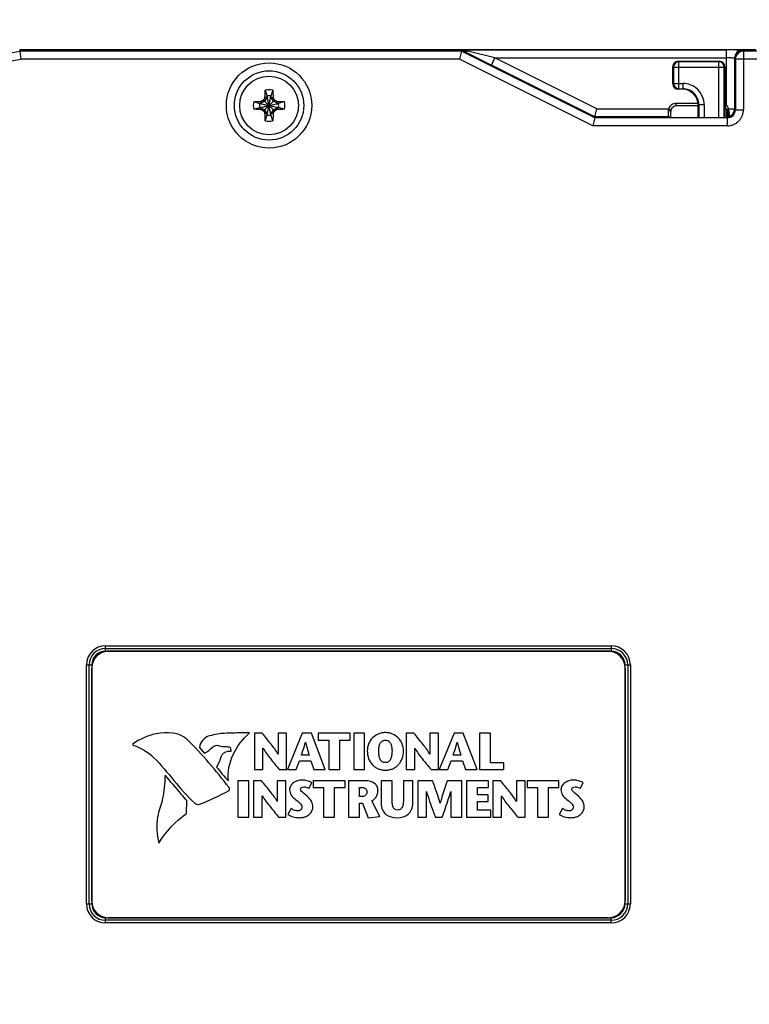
# Model space of a CAD drawing. Header units: inches. Extents: x 0 to 22, y 0 to 17.
# Tile 38 of 47: x 10.3 to 13.1, y 9.3 to 13. Entities that reach past the tile are written whole.
import ezdxf

# ---------------------------------------------------------------- set-up
doc = ezdxf.new("R2010")
doc.units = ezdxf.units.IN
doc.header["$LTSCALE"] = 1.21
doc.header["$MEASUREMENT"] = 0
doc.layers.get('0').update_dxf_attribs({"linetype": 'CONTINUOUS'})
for name, color, linetype in [('02___PRT_ALL_AXES', 7, 'CONTINUOUS'), ('DATUMCURVES', 7, 'CONTINUOUS'), ('DIMENSIONS', 7, 'CONTINUOUS')]:
    doc.layers.add(name, color=color, linetype=linetype)
doc.styles.get("Standard").update_dxf_attribs({"font": 'txt', "width": 0.8})
doc.dimstyles.new('DIMSTYLE_3', dxfattribs={"dimtxt": 0.125, "dimasz": 0.18, "dimexe": 0.125, "dimexo": 0.0625, "dimgap": 0.0625, "dimtad": 0, "dimtih": 1, "dimtoh": 1, "dimzin": 4, "dimdsep": 46, "dimtxsty": 'STANDARD', "dimblk": '_FILLED', "dimblk1": '_FILLED', "dimblk2": '_FILLED', "dimcen": 0.09, "dimadec": 0, "dimazin": 0, "dimtp": 0.001, "dimtm": 0.001, "dimtfac": 1, "dimtofl": 0, "dimtmove": 0, "dimatfit": 3, "dimldrblk": '_FILLED', "dimfxl": 1, "dimtolj": 1, "dimtzin": 4, "dimarcsym": 0})

# ---------------------------------------------------------------- blocks, each defined once
blk = doc.blocks.new('_FILLED')
at = {"color": 0, "linetype": 'BYBLOCK'}
blk.add_solid([(0, 0), (-1, 0.174), (-1, -0.174)], dxfattribs=at)
blk = doc.blocks.new('*D15')
at = {"layer": 'DIMENSIONS', "color": 2, "linetype": 'CONTINUOUS'}
for p, q in [((8.3939, 9.8258), (8.3939, 13.7543)), ((13.9306, 12.0333), (13.9306, 13.7543)), ((8.3939, 13.6293), (10.3872, 13.6293)), ((13.9306, 13.6293), (11.9372, 13.6293))]:
    blk.add_line(p, q, dxfattribs=at)
at = {"layer": 'DIMENSIONS', "color": 2, "linetype": 'CONTINUOUS', "xscale": 0.18, "yscale": 0.18, "zscale": 0.18, "rotation": 180}
blk.add_blockref('_FILLED', (8.3939, 13.6293), dxfattribs=at)
at = {"layer": 'DIMENSIONS', "color": 2, "linetype": 'CONTINUOUS', "xscale": 0.18, "yscale": 0.18, "zscale": 0.18}
blk.add_blockref('_FILLED', (13.9306, 13.6293), dxfattribs=at)
at = {"layer": 'DIMENSIONS', "color": 2, "linetype": 'CONTINUOUS', "insert": (11.1622, 13.6918), "char_height": 0.125, "width": 1.425, "attachment_point": 2, "line_spacing_factor": 0.9}
blk.add_mtext('(5.54{\\Ftxt.shx;\\W1.000000;\\H0.125000; }[140.6])', dxfattribs=at)
blk = doc.blocks.new('*D20')
at = {"layer": 'DIMENSIONS', "color": 2, "linetype": 'CONTINUOUS'}
for p, q in [((13.36, 12.8782), (14.9576, 12.8782)), ((14.8326, 12.8782), (14.8326, 9.9953)), ((14.8326, 6.8625), (14.8326, 9.7453)), ((11.5815, 6.8625), (14.9576, 6.8625))]:
    blk.add_line(p, q, dxfattribs=at)
at = {"layer": 'DIMENSIONS', "color": 2, "linetype": 'CONTINUOUS', "xscale": 0.18, "yscale": 0.18, "zscale": 0.18}
for p, rotation in [((14.8326, 12.8782), 90), ((14.8326, 6.8625), 270)]:
    blk.add_blockref('_FILLED', p, dxfattribs=dict(at, rotation=rotation))
at = {"layer": 'DIMENSIONS', "color": 2, "linetype": 'CONTINUOUS', "insert": (14.8326, 9.9328), "char_height": 0.125, "width": 1.425, "attachment_point": 2, "line_spacing_factor": 0.9}
blk.add_mtext('(6.02{\\Ftxt.shx;\\W1.000000;\\H0.125000; }[152.8])', dxfattribs=at)

msp = doc.modelspace()

# ---------------------------------------------------------------- linework, layer by layer
at = {"color": 7, "linetype": 'CONTINUOUS'}
for p, q in [((10.3324, 12.8792), (10.333, 12.8732)), ((10.3324, 12.8792), (13.0926, 12.8792)), ((11.9891, 12.8732), (10.333, 12.8732)), ((10.333, 12.8732), (10.3361, 12.8432)), ((11.9891, 12.8732), (11.982, 12.8432)), ((11.9891, 12.8732), (11.9901, 12.8773)), ((12.4891, 12.6232), (11.9891, 12.8732)), ((11.9993, 12.8724), (11.9901, 12.8773)), ((11.9972, 12.8776), (12.9833, 12.8776)), ((11.9973, 12.8775), (11.9972, 12.8776)), ((12.0127, 12.8734), (11.9973, 12.8775)), ((12.0144, 12.8647), (12.0094, 12.8673)), ((12.1149, 12.8476), (12.0127, 12.8734)), ((12.101, 12.821), (12.0144, 12.8647)), ((12.9833, 12.6709), (12.9833, 12.8776)), ((13.0433, 12.8766), (13.0467, 12.8732)), ((13.0461, 12.8732), (13.0467, 12.8732)), ((13.0467, 12.8732), (13.0467, 12.6532)), ((13.4906, 12.8732), (13.0467, 12.8732)), ((11.982, 12.8432), (10.3361, 12.8432)), ((12.482, 12.5932), (11.982, 12.8432)), ((12.1015, 12.8208), (12.101, 12.821)), ((12.1015, 12.8208), (12.1149, 12.8476)), ((12.4899, 12.6266), (12.1015, 12.8208)), ((12.1149, 12.8476), (12.9833, 12.8476)), ((12.497, 12.6566), (12.1149, 12.8476)), ((12.8021, 12.8349), (12.8021, 12.8349)), ((12.8021, 12.8349), (12.957, 12.8349)), ((12.8021, 12.8349), (12.8042, 12.8328)), ((12.8042, 12.7321), (12.8042, 12.8328)), ((12.9549, 12.8328), (12.8042, 12.8328)), ((12.9549, 12.8328), (12.957, 12.8349)), ((12.9549, 12.6236), (12.9549, 12.8328)), ((12.957, 12.8349), (12.957, 12.8349)), ((13.0133, 12.8466), (13.0117, 12.8469)), ((13.0133, 12.8466), (13.0133, 12.6566)), ((13.0133, 12.8466), (13.0167, 12.8432)), ((13.0167, 12.8432), (13.0172, 12.8488)), ((13.0167, 12.8432), (13.0167, 12.6532)), ((13.4906, 12.8432), (13.0167, 12.8432)), ((12.7821, 12.75), (12.7821, 12.8149)), ((12.7821, 12.8149), (12.7821, 12.8149)), ((12.7821, 12.8149), (12.7842, 12.8128)), ((12.7842, 12.8128), (12.7842, 12.7521)), ((12.7842, 12.8128), (12.9749, 12.8128)), ((12.9749, 12.8128), (12.977, 12.8149)), ((12.9749, 12.6236), (12.9749, 12.8128)), ((12.977, 12.8149), (12.977, 12.6236)), ((12.977, 12.8149), (12.977, 12.8149)), ((12.7842, 12.7521), (12.7821, 12.75)), ((12.7821, 12.75), (12.7821, 12.75)), ((12.7842, 12.7521), (12.8192, 12.7521)), ((12.8192, 12.7521), (12.8192, 12.7321)), ((11.2533, 12.7268), (11.2603, 12.7047)), ((11.2818, 12.7268), (11.2748, 12.7047)), ((12.8042, 12.7321), (12.8021, 12.73)), ((12.8021, 12.73), (12.8021, 12.73)), ((12.8171, 12.73), (12.8021, 12.73)), ((12.8042, 12.7321), (12.8192, 12.7321)), ((12.8192, 12.7321), (12.8171, 12.73)), ((11.2101, 12.6836), (11.2322, 12.6766)), ((11.2322, 12.6621), (11.303, 12.6766)), ((11.2322, 12.6766), (11.303, 12.6621)), ((11.2351, 12.6766), (11.2322, 12.6766)), ((11.251, 12.6859), (11.2351, 12.6766)), ((11.2386, 12.6846), (11.2351, 12.6766)), ((11.2351, 12.6621), (11.3, 12.6766)), ((11.2351, 12.6766), (11.3, 12.6621)), ((11.2445, 12.6881), (11.2472, 12.6897)), ((11.2472, 12.6897), (11.2488, 12.6924)), ((11.2472, 12.649), (11.2879, 12.6897)), ((11.2879, 12.649), (11.2472, 12.6897)), ((11.2603, 12.7018), (11.251, 12.6859)), ((11.2523, 12.6983), (11.2603, 12.7018)), ((11.2603, 12.6339), (11.2748, 12.7047)), ((11.2603, 12.7047), (11.2603, 12.7018)), ((11.2748, 12.6339), (11.2603, 12.7047)), ((11.2603, 12.6369), (11.2748, 12.7018)), ((11.2748, 12.6369), (11.2603, 12.7018)), ((11.2748, 12.7018), (11.2748, 12.7047)), ((11.2841, 12.6859), (11.2748, 12.7018)), ((11.2748, 12.7018), (11.2828, 12.6983)), ((11.3, 12.6766), (11.2841, 12.6859)), ((11.2863, 12.6924), (11.2879, 12.6897)), ((11.2879, 12.6897), (11.2906, 12.6881)), ((11.2966, 12.6846), (11.3, 12.6766)), ((11.303, 12.6766), (11.3, 12.6766)), ((11.325, 12.6836), (11.303, 12.6766)), ((12.7943, 12.6673), (12.7943, 12.6772)), ((12.8771, 12.6772), (12.7943, 12.6772)), ((12.8792, 12.6722), (12.8771, 12.6701)), ((12.8771, 12.6236), (12.8771, 12.6701)), ((12.8792, 12.6722), (12.8792, 12.6236)), ((12.8992, 12.6721), (12.8792, 12.6721)), ((12.8992, 12.6721), (12.8992, 12.6236)), ((12.9772, 12.663), (12.9833, 12.6709)), ((11.2101, 12.6551), (11.2322, 12.6621)), ((11.2322, 12.6621), (11.2351, 12.6621)), ((11.2386, 12.6541), (11.2351, 12.6621)), ((11.2351, 12.6621), (11.251, 12.6528)), ((11.2472, 12.649), (11.2445, 12.6506)), ((11.2488, 12.6463), (11.2472, 12.649)), ((11.251, 12.6528), (11.2603, 12.6369)), ((11.2603, 12.6369), (11.2523, 12.6403)), ((11.2533, 12.6119), (11.2603, 12.6339)), ((11.2603, 12.6369), (11.2603, 12.6339)), ((11.2748, 12.6369), (11.2841, 12.6528)), ((11.2828, 12.6403), (11.2748, 12.6369)), ((11.2748, 12.6339), (11.2748, 12.6369)), ((11.2818, 12.6119), (11.2748, 12.6339)), ((11.2841, 12.6528), (11.3, 12.6621)), ((11.2879, 12.649), (11.2863, 12.6463)), ((11.2906, 12.6506), (11.2879, 12.649)), ((11.3, 12.6621), (11.2966, 12.6541)), ((11.3, 12.6621), (11.303, 12.6621)), ((11.325, 12.6551), (11.303, 12.6621)), ((12.4899, 12.6266), (12.497, 12.6566)), ((12.497, 12.6566), (12.7658, 12.6566)), ((12.7693, 12.6493), (12.7643, 12.6496)), ((12.7753, 12.6535), (12.7658, 12.6566)), ((12.8771, 12.6673), (12.7943, 12.6673)), ((12.9848, 12.6239), (12.9848, 12.6472)), ((12.9848, 12.6472), (12.9878, 12.6472)), ((12.9895, 12.6561), (12.9908, 12.6566)), ((12.9908, 12.6566), (13.0133, 12.6566)), ((12.9935, 12.6428), (12.9926, 12.6484)), ((13.0133, 12.656), (13.0133, 12.6566)), ((13.0167, 12.6532), (13.0133, 12.6566)), ((13.0167, 12.6532), (13.0467, 12.6532)), ((12.4891, 12.6232), (12.482, 12.5932)), ((12.4891, 12.6232), (12.4899, 12.6266)), ((12.9867, 12.6232), (12.4891, 12.6232)), ((12.765, 12.6266), (12.4899, 12.6266)), ((12.7687, 12.6258), (12.765, 12.6266)), ((12.765, 12.6266), (12.7676, 12.624)), ((12.7745, 12.6284), (12.7744, 12.6315)), ((12.9867, 12.5932), (12.9867, 12.6232)), ((12.9872, 12.6238), (12.9888, 12.6239)), ((12.9888, 12.6239), (12.9899, 12.6242)), ((12.9899, 12.6242), (12.9902, 12.6243)), ((12.9901, 12.6272), (12.9915, 12.6277)), ((12.991, 12.6265), (12.9915, 12.6277)), ((12.9915, 12.6277), (12.9936, 12.6284)), ((12.9867, 12.5932), (12.482, 12.5932)), ((10.6546, 10.6222), (10.6546, 10.6423)), ((10.6546, 10.6423), (12.5506, 10.6423)), ((12.5506, 10.6423), (12.5506, 10.6222)), ((10.6546, 10.6323), (12.5506, 10.6323)), ((10.6546, 10.6322), (12.5506, 10.6322)), ((10.6546, 10.6222), (12.5506, 10.6222)), ((10.5826, 9.6743), (10.5826, 10.5703)), ((10.5826, 10.5703), (10.6027, 10.5703)), ((10.5926, 9.6743), (10.5926, 10.5703)), ((10.5927, 9.6743), (10.5927, 10.5703)), ((12.6025, 10.5703), (12.6225, 10.5703)), ((12.6125, 10.5703), (12.6125, 9.6743)), ((12.6125, 10.5703), (12.6125, 9.6743)), ((12.6225, 10.5703), (12.6225, 9.6743)), ((11.2124, 10.3143), (11.2124, 10.1782)), ((11.2421, 10.3143), (11.2124, 10.3143)), ((11.3012, 10.3143), (11.3012, 10.2363)), ((11.3335, 10.3143), (11.3012, 10.3143)), ((11.3335, 10.1782), (11.3335, 10.3143)), ((11.3923, 10.3143), (11.3369, 10.1782)), ((11.4267, 10.3143), (11.3923, 10.3143)), ((11.4785, 10.1782), (11.4267, 10.3143)), ((11.4522, 10.3143), (11.4522, 10.2888)), ((11.5719, 10.3143), (11.4522, 10.3143)), ((11.5719, 10.2888), (11.5719, 10.3143)), ((11.5851, 10.3143), (11.5851, 10.1782)), ((11.6261, 10.3143), (11.5851, 10.3143)), ((11.6261, 10.1782), (11.6261, 10.3143)), ((11.7814, 10.3143), (11.7814, 10.1782)), ((11.8111, 10.3143), (11.7814, 10.3143)), ((11.9026, 10.3143), (11.8703, 10.3143)), ((11.8703, 10.3143), (11.8703, 10.2363)), ((11.9026, 10.1782), (11.9026, 10.3143)), ((11.9613, 10.3143), (11.9059, 10.1782)), ((11.9958, 10.3143), (11.9613, 10.3143)), ((12.0475, 10.1782), (11.9958, 10.3143)), ((12.0977, 10.3143), (12.0567, 10.3143)), ((12.0567, 10.3143), (12.0567, 10.1782)), ((12.0977, 10.2036), (12.0977, 10.3143)), ((11.404, 10.2809), (11.4044, 10.2809)), ((11.4522, 10.2888), (11.4915, 10.2888)), ((11.4915, 10.2888), (11.4915, 10.1782)), ((11.5326, 10.1782), (11.5326, 10.2888)), ((11.5326, 10.2888), (11.5719, 10.2888)), ((11.973, 10.2809), (11.9734, 10.2809)), ((11.0066, 10.2613), (11.0247, 10.2398)), ((11.2446, 10.1782), (11.2446, 10.2579)), ((11.2446, 10.2579), (11.245, 10.2579)), ((11.3012, 10.2363), (11.3009, 10.2363)), ((11.4176, 10.2322), (11.389, 10.2322)), ((11.8137, 10.1782), (11.8137, 10.2579)), ((11.8137, 10.2579), (11.8141, 10.2579)), ((11.8703, 10.2363), (11.8699, 10.2363)), ((11.9866, 10.2322), (11.958, 10.2322)), ((11.369, 10.1782), (11.382, 10.2106)), ((11.382, 10.2106), (11.4242, 10.2106)), ((11.4242, 10.2106), (11.4349, 10.1782)), ((11.938, 10.1782), (11.951, 10.2106)), ((11.951, 10.2106), (11.9932, 10.2106)), ((11.9932, 10.2106), (12.004, 10.1782)), ((12.1475, 10.2036), (12.0977, 10.2036)), ((12.1475, 10.1782), (12.1475, 10.2036)), ((11.2124, 10.1782), (11.2446, 10.1782)), ((11.3061, 10.1782), (11.3335, 10.1782)), ((11.3369, 10.1782), (11.369, 10.1782)), ((11.4349, 10.1782), (11.4785, 10.1782)), ((11.4915, 10.1782), (11.5326, 10.1782)), ((11.5851, 10.1782), (11.6261, 10.1782)), ((11.7814, 10.1782), (11.8137, 10.1782)), ((11.8752, 10.1782), (11.9026, 10.1782)), ((11.9059, 10.1782), (11.938, 10.1782)), ((12.004, 10.1782), (12.0475, 10.1782)), ((12.0567, 10.1782), (12.1475, 10.1782)), ((11.1511, 10.136), (11.1511, 9.9998)), ((11.1921, 10.136), (11.1511, 10.136)), ((11.1921, 9.9998), (11.1921, 10.136)), ((11.2096, 10.136), (11.2096, 9.9998)), ((11.2394, 10.136), (11.2096, 10.136)), ((11.2985, 10.136), (11.2985, 10.058)), ((11.3308, 10.136), (11.2985, 10.136)), ((11.3308, 9.9998), (11.3308, 10.136)), ((11.4174, 10.1078), (11.4279, 10.1292)), ((11.433, 10.136), (11.433, 10.1105)), ((11.5526, 10.136), (11.433, 10.136)), ((11.5526, 10.1105), (11.5526, 10.136)), ((11.6265, 10.136), (11.5658, 10.136)), ((11.5658, 10.136), (11.5658, 9.9998)), ((11.7292, 10.136), (11.6882, 10.136)), ((11.6882, 10.136), (11.6882, 10.0527)), ((11.7292, 10.0648), (11.7292, 10.136)), ((11.8071, 10.136), (11.7717, 10.136)), ((11.7717, 10.136), (11.7717, 10.0654)), ((11.8071, 10.0537), (11.8071, 10.136)), ((11.881, 10.136), (11.8254, 10.136)), ((11.8254, 10.136), (11.8254, 9.9998)), ((11.9905, 10.136), (11.9361, 10.136)), ((11.9905, 9.9998), (11.9905, 10.136)), ((12.0907, 10.136), (12.008, 10.136)), ((12.008, 10.136), (12.008, 9.9998)), ((12.0907, 10.1105), (12.0907, 10.136)), ((12.1362, 10.136), (12.1065, 10.136)), ((12.1065, 10.136), (12.1065, 9.9998)), ((12.2277, 10.136), (12.1954, 10.136)), ((12.1954, 10.136), (12.1954, 10.058)), ((12.2277, 9.9998), (12.2277, 10.136)), ((12.3547, 10.136), (12.2351, 10.136)), ((12.2351, 10.136), (12.2351, 10.1105)), ((12.3547, 10.1105), (12.3547, 10.136)), ((12.4351, 10.1078), (12.4456, 10.1292)), ((11.433, 10.1105), (11.4723, 10.1105)), ((11.4723, 10.1105), (11.4723, 9.9998)), ((11.5133, 9.9998), (11.5133, 10.1105)), ((11.5133, 10.1105), (11.5526, 10.1105)), ((11.6069, 10.1105), (11.6178, 10.1105)), ((11.6069, 10.0771), (11.6069, 10.1105)), ((11.8576, 10.0951), (11.858, 10.0951)), ((11.8576, 9.9998), (11.8576, 10.0951)), ((11.9491, 10.0951), (11.9495, 10.0951)), ((11.9495, 10.0951), (11.9495, 9.9998)), ((12.0491, 10.1105), (12.0907, 10.1105)), ((12.0491, 10.0837), (12.0491, 10.1105)), ((12.2351, 10.1105), (12.2744, 10.1105)), ((12.2744, 10.1105), (12.2744, 9.9998)), ((12.3154, 10.1105), (12.3547, 10.1105)), ((12.3154, 9.9998), (12.3154, 10.1105)), ((10.9585, 10.0134), (10.9592, 10.0615)), ((11.2419, 9.9998), (11.2419, 10.0796)), ((11.2419, 10.0796), (11.2423, 10.0796)), ((11.2985, 10.058), (11.2981, 10.058)), ((11.6186, 10.0771), (11.6069, 10.0771)), ((11.6069, 10.0514), (11.6176, 10.0514)), ((11.6069, 9.9998), (11.6069, 10.0514)), ((11.6176, 10.0514), (11.6392, 9.9975)), ((11.6832, 10.002), (11.653, 10.0603)), ((11.9092, 10.0522), (11.9088, 10.0522)), ((12.0897, 10.0837), (12.0491, 10.0837)), ((12.0491, 10.0582), (12.0897, 10.0582)), ((12.0491, 10.0253), (12.0491, 10.0582)), ((12.0897, 10.0582), (12.0897, 10.0837)), ((12.1388, 10.0796), (12.1392, 10.0796)), ((12.1388, 9.9998), (12.1388, 10.0796)), ((12.1954, 10.058), (12.195, 10.058)), ((11.3507, 10.0325), (11.3382, 10.0099)), ((12.0991, 10.0253), (12.0491, 10.0253)), ((12.0991, 9.9998), (12.0991, 10.0253)), ((12.3683, 10.0325), (12.3559, 10.0099)), ((11.1511, 9.9998), (11.1921, 9.9998)), ((11.2096, 9.9998), (11.2419, 9.9998)), ((11.3034, 9.9998), (11.3308, 9.9998)), ((11.4723, 9.9998), (11.5133, 9.9998)), ((11.5658, 9.9998), (11.6069, 9.9998)), ((11.6392, 9.9975), (11.6832, 10.002)), ((11.8254, 9.9998), (11.8576, 9.9998)), ((11.8909, 9.9998), (11.9168, 9.9998)), ((11.9495, 9.9998), (11.9905, 9.9998)), ((12.008, 9.9998), (12.0991, 9.9998)), ((12.1065, 9.9998), (12.1388, 9.9998)), ((12.2002, 9.9998), (12.2277, 9.9998)), ((12.2744, 9.9998), (12.3154, 9.9998)), ((10.5826, 9.6743), (10.6027, 9.6743)), ((12.6025, 9.6743), (12.6225, 9.6743)), ((10.6546, 9.6024), (10.6546, 9.6224)), ((12.5506, 9.6124), (10.6546, 9.6124)), ((12.5506, 9.6124), (10.6546, 9.6124)), ((12.5506, 9.6024), (12.5506, 9.6224)), ((12.5506, 9.6024), (10.6546, 9.6024))]:
    msp.add_line(p, q, dxfattribs=at)
for points in [[(12.7744, 12.6315), (12.7744, 12.635), (12.7743, 12.6388), (12.7743, 12.643), (12.7743, 12.6473)], [(12.7746, 12.6237), (12.7745, 12.6257), (12.7745, 12.6284)], [(12.9886, 12.6239), (12.9889, 12.624), (12.9889, 12.624), (12.9882, 12.6239), (12.9871, 12.6238)]]:
    msp.add_lwpolyline(points, dxfattribs=at)
for radius in [0.16, 0.13, 0.1102]:
    msp.add_circle((11.2676, 12.6693), radius, dxfattribs=at)
for centre, radius, start, end in [((10.0024, 14.4449), 1.6061, 257.9947, 281.8799), ((14.5892, 17.8975), 5.6533, 242.7338, 242.8481), ((12.9846, 9.9755), 2.9021, 89.3415, 90.0242), ((13.0436, 12.8465), 0.0302, 157.5674, 179.9034), ((13.0433, 12.8466), 0.03, 112.5109, 157.4889), ((13.0467, 12.8432), 0.03, 94.9337, 169.339), ((13.0051, 11.7245), 1.1529, 88.687, 89.3621), ((13.0434, 12.8463), 0.0302, 90.0966, 112.4325), ((13.0467, 12.8435), 0.0297, 91.047, 95.007), ((10.0024, 14.4449), 1.6361, 258.7034, 281.7701), ((12.8021, 12.8149), 0.02, 90.0087, 179.9825), ((12.8021, 12.8149), 0.02, 156.1062, 158.3209), ((12.8021, 12.8149), 0.02, 135.992, 156.1085), ((12.8042, 12.8128), 0.02, 90.0214, 179.9786), ((12.8021, 12.8149), 0.02, 133.3331, 135.9876), ((12.8021, 12.8149), 0.02, 113.1483, 133.3342), ((12.8021, 12.8149), 0.02, 111.1129, 113.1457), ((12.8021, 12.8149), 0.02, 90.0205, 111.1123), ((12.9549, 12.8128), 0.02, 0.0213, 89.9787), ((12.957, 12.8149), 0.02, 0.0087, 89.9824), ((12.957, 12.8149), 0.02, 66.0777, 68.4981), ((12.957, 12.8149), 0.02, 46.273, 66.078), ((12.957, 12.8149), 0.02, 43.2381, 46.2685), ((12.957, 12.8149), 0.02, 23.4136, 43.2359), ((12.8021, 12.75), 0.02, 180.0087, 269.9824), ((12.8042, 12.7521), 0.02, 180.0213, 269.9787), ((12.8192, 12.6721), 0.08, 359.999, 90.001), ((11.2676, 12.6693), 0.0592, 76.0695, 103.9305), ((12.8021, 12.7501), 0.02, 203.4136, 223.2359), ((12.8021, 12.7501), 0.02, 223.2381, 226.2685), ((12.8021, 12.75), 0.02, 226.273, 246.078), ((12.8021, 12.7501), 0.02, 246.0777, 248.4981), ((12.8171, 12.6705), 0.0596, 88.2778, 90.0039), ((12.8171, 12.6701), 0.06, 1.7079, 88.2999), ((12.8192, 12.6722), 0.06, 359.9949, 90.0134), ((11.2676, 12.6693), 0.0592, 166.0695, 193.9305), ((11.2676, 12.6693), 0.0361, 168.3738, 191.6262), ((12.3, 10.8751), 2.0979, 120.2091, 120.3969), ((11.2676, 12.6693), 0.0297, 129.0984, 140.9016), ((13.1346, 11.5943), 2.1823, 149.6067, 149.7872), ((11.2676, 12.6693), 0.0361, 78.3738, 101.6262), ((9.4733, 11.6369), 2.0979, 30.2091, 30.3969), ((11.2676, 12.6693), 0.0297, 39.0984, 50.9016), ((10.1925, 10.8023), 2.1823, 59.6067, 59.7872), ((11.2676, 12.6693), 0.0361, 348.3738, 11.6262), ((11.2676, 12.6693), 0.0592, 346.0695, 13.9305), ((12.7943, 12.6472), 0.03, 125.887, 143.8562), ((12.7943, 12.6472), 0.03, 90.0177, 125.8743), ((12.8177, 12.6701), 0.0594, 359.9922, 1.7222), ((12.9649, 12.6473), 0.0299, 51.922, 65.8577), ((12.9649, 12.6533), 0.0255, 39.4215, 43.7219), ((12.3426, 14.5364), 2.1823, 239.6067, 239.7872), ((11.2676, 12.6693), 0.0297, 219.0984, 230.9016), ((13.0618, 13.7018), 2.0979, 210.2091, 210.3969), ((11.2676, 12.6693), 0.0361, 258.3738, 281.6262), ((9.4005, 13.7444), 2.1823, 329.6067, 329.7872), ((11.2676, 12.6693), 0.0297, 309.0984, 320.9016), ((10.2351, 14.4636), 2.0979, 300.2091, 300.3969), ((12.794, 12.6473), 0.0297, 158.9268, 161.9385), ((12.7944, 12.6472), 0.0301, 143.9008, 158.9312), ((12.794, 12.6474), 0.0197, 161.9665, 180.4018), ((12.7943, 12.6473), 0.02, 89.9861, 161.9472), ((12.965, 12.6475), 0.0197, 46.0751, 51.9181), ((12.9649, 12.6474), 0.0199, 32.5616, 46.0539), ((12.9647, 12.6473), 0.0201, 19.2055, 32.5507), ((12.9647, 12.6472), 0.0202, 16.44, 19.2105), ((12.9646, 12.6472), 0.0202, 359.9968, 16.4355), ((12.9867, 12.6532), 0.03, 269.974, 0.0369), ((13.0495, 12.631), 0.0638, 165.8967, 167.5866), ((13.043, 12.6326), 0.0571, 165.1768, 165.876), ((12.8776, 12.6273), 0.1169, 10.3965, 14.4697), ((12.9832, 12.6568), 0.0303, 298.524, 310.3411), ((12.9834, 12.6565), 0.0299, 310.4235, 335.2558), ((12.983, 12.6566), 0.0303, 335.3335, 355.1179), ((12.9838, 12.6566), 0.0296, 355.1144, 358.9447), ((11.2676, 12.6693), 0.0592, 256.0695, 283.9305), ((12.765, 12.6166), 0.00999, 60.1597, 68.2529), ((12.765, 12.6166), 0.00996, 45.0379, 60.0627), ((13.1293, 12.6199), 0.1445, 176.7961, 178.4965), ((13.1194, 12.6205), 0.1346, 175.1148, 176.8002), ((12.9928, 12.6195), 0.0081, 137.8017, 147.8944), ((12.9931, 12.6193), 0.0084, 134.5125, 137.8568), ((12.9932, 12.6192), 0.00853, 132.353, 134.5139), ((12.9323, 12.6482), 0.0626, 337.5357, 339.7022), ((12.9832, 12.6567), 0.0302, 290.0112, 298.5646), ((10.6546, 10.5703), 0.0719, 90, 180), ((12.5506, 10.5703), 0.0719, 0, 90), ((10.6546, 10.5703), 0.0619, 90, 180), ((10.6546, 10.5703), 0.0619, 90, 180), ((10.6546, 10.5703), 0.0519, 90, 180), ((12.5506, 10.5703), 0.0619, 0, 90), ((12.5506, 10.5703), 0.0619, 0, 90), ((12.5506, 10.5703), 0.0519, 0, 90), ((10.6546, 9.6743), 0.0719, 180, 270), ((10.6546, 9.6743), 0.0619, 180, 270), ((10.6546, 9.6743), 0.0619, 180, 270), ((10.6546, 9.6743), 0.0519, 180, 270), ((12.5506, 9.6743), 0.0719, 270, 360), ((12.5506, 9.6743), 0.0619, 270, 360), ((12.5506, 9.6743), 0.0619, 270, 360), ((12.5506, 9.6743), 0.0519, 270, 360)]:
    msp.add_arc(centre, radius, start, end, dxfattribs=at)
for points, knots in [([(11.9901, 12.8773), (11.9901, 12.8773), (11.9901, 12.8773), (11.9902, 12.8773), (11.9903, 12.8773), (11.9905, 12.8773), (11.9907, 12.8774), (11.9912, 12.8774), (11.9918, 12.8774), (11.9928, 12.8775), (11.9941, 12.8775), (11.9956, 12.8776), (11.9966, 12.8776), (11.9972, 12.8776)], [0, 0, 0, 0, 0.005154, 0.016423, 0.034501, 0.059715, 0.092329, 0.132591, 0.237027, 0.374978, 0.548324, 0.757232, 1, 1, 1, 1]), ([(12.0127, 12.8734), (12.0116, 12.8728), (12.0093, 12.8719), (12.0057, 12.8712), (12.0024, 12.8713), (12.0003, 12.872), (11.9993, 12.8724)], [0, 0, 0, 0, 0.279321, 0.535895, 0.773648, 1, 1, 1, 1]), ([(13.0433, 12.8766), (13.0433, 12.8766), (13.0432, 12.8766), (13.043, 12.8766), (13.0428, 12.8767), (13.0424, 12.8767), (13.042, 12.8768), (13.0412, 12.8768), (13.04, 12.8769), (13.0384, 12.877), (13.0364, 12.877), (13.034, 12.8771), (13.0324, 12.8771), (13.0315, 12.8772)], [0, 0, 0, 0, 0.00802, 0.023313, 0.046076, 0.07632, 0.114018, 0.159129, 0.271403, 0.412642, 0.581878, 0.778027, 1, 1, 1, 1]), ([(13.0117, 12.8469), (13.0111, 12.8469), (13.0097, 12.8471), (13.0072, 12.8472), (13.0042, 12.8473), (12.9992, 12.8474), (12.9922, 12.8476), (12.9864, 12.8476), (12.9833, 12.8476)], [0, 0, 0, 0, 0.064925, 0.152223, 0.259928, 0.38535, 0.677231, 1, 1, 1, 1]), ([(11.2523, 12.6983), (11.2523, 12.7008), (11.2525, 12.7103), (11.2529, 12.7197), (11.2533, 12.7268)], [0, 0, 0, 0, 0.257991, 1, 1, 1, 1]), ([(11.2818, 12.7268), (11.2819, 12.7245), (11.2824, 12.715), (11.2827, 12.7055), (11.2828, 12.6983)], [0, 0, 0, 0, 0.24047, 1, 1, 1, 1]), ([(11.2101, 12.6836), (11.2124, 12.6837), (11.2219, 12.6842), (11.2314, 12.6845), (11.2386, 12.6846)], [0, 0, 0, 0, 0.240475, 1, 1, 1, 1]), ([(11.2966, 12.6846), (11.299, 12.6846), (11.3085, 12.6844), (11.318, 12.684), (11.325, 12.6836)], [0, 0, 0, 0, 0.257991, 1, 1, 1, 1]), ([(11.2386, 12.6541), (11.2361, 12.6541), (11.2266, 12.6543), (11.2172, 12.6547), (11.2101, 12.6551)], [0, 0, 0, 0, 0.257991, 1, 1, 1, 1]), ([(11.2533, 12.6119), (11.2532, 12.6142), (11.2527, 12.6237), (11.2524, 12.6331), (11.2523, 12.6403)], [0, 0, 0, 0, 0.24047, 1, 1, 1, 1]), ([(11.2828, 12.6403), (11.2828, 12.6379), (11.2826, 12.6284), (11.2822, 12.6189), (11.2818, 12.6119)], [0, 0, 0, 0, 0.257991, 1, 1, 1, 1]), ([(11.325, 12.6551), (11.3227, 12.655), (11.3132, 12.6545), (11.3038, 12.6542), (11.2966, 12.6541)], [0, 0, 0, 0, 0.24047, 1, 1, 1, 1]), ([(12.7658, 12.6566), (12.7653, 12.6554), (12.7645, 12.6532), (12.7643, 12.6508), (12.7643, 12.6496)], [0, 0, 0, 0, 0.503386, 1, 1, 1, 1]), ([(12.7643, 12.6496), (12.7643, 12.648), (12.7643, 12.645), (12.7644, 12.6406), (12.7644, 12.6373), (12.7645, 12.6348), (12.7645, 12.6332), (12.7646, 12.6318), (12.7646, 12.6305), (12.7647, 12.6293), (12.7647, 12.6284), (12.7648, 12.6277), (12.7648, 12.6273), (12.7648, 12.6271), (12.7649, 12.6269), (12.7649, 12.6267), (12.7649, 12.6266), (12.7649, 12.6266), (12.765, 12.6266)], [0, 0, 0, 0, 0.203379, 0.393628, 0.56474, 0.641698, 0.712243, 0.77589, 0.832249, 0.880955, 0.921647, 0.954006, 0.967009, 0.977877, 0.986599, 0.993171, 0.997607, 1, 1, 1, 1]), ([(12.7743, 12.6473), (12.7743, 12.6474), (12.7742, 12.6476), (12.7739, 12.6479), (12.7735, 12.6482), (12.7729, 12.6485), (12.7722, 12.6487), (12.771, 12.649), (12.77, 12.6492), (12.7693, 12.6493)], [0, 0, 0, 0, 0.056151, 0.126309, 0.216991, 0.330521, 0.467226, 0.625749, 1, 1, 1, 1]), ([(12.9908, 12.6566), (12.9903, 12.6589), (12.9887, 12.6635), (12.9861, 12.6676), (12.9846, 12.6694)], [0, 0, 0, 0, 0.499994, 1, 1, 1, 1]), ([(12.9853, 12.632), (12.9855, 12.6341), (12.986, 12.6384), (12.9867, 12.6426), (12.9872, 12.6447)], [0, 0, 0, 0, 0.499943, 1, 1, 1, 1]), ([(12.9867, 12.5932), (12.9906, 12.5932), (12.9985, 12.594), (13.0098, 12.5974), (13.0202, 12.603), (13.0294, 12.6105), (13.0369, 12.6197), (13.0425, 12.6301), (13.0459, 12.6414), (13.0467, 12.6493), (13.0467, 12.6532)], [0, 0, 0, 0, 0.124899, 0.250028, 0.375009, 0.500002, 0.624994, 0.749973, 0.8751, 1, 1, 1, 1]), ([(12.9878, 12.6472), (12.9879, 12.6478), (12.988, 12.6491), (12.9881, 12.6506), (12.9881, 12.6518), (12.9882, 12.6531), (12.9884, 12.654), (12.9886, 12.6546)], [0, 0, 0, 0, 0.251083, 0.502099, 0.627427, 0.752294, 1, 1, 1, 1]), ([(12.9906, 12.6386), (12.9903, 12.6401), (12.9896, 12.643), (12.9885, 12.6458), (12.9878, 12.6472)], [0, 0, 0, 0, 0.481721, 1, 1, 1, 1]), ([(12.9886, 12.6546), (12.9886, 12.6547), (12.9888, 12.6553), (12.9892, 12.6558), (12.9895, 12.6561)], [0, 0, 0, 0, 0.25825, 1, 1, 1, 1]), ([(12.9905, 12.6311), (12.9906, 12.6317), (12.991, 12.6342), (12.9909, 12.6367), (12.9906, 12.6386)], [0, 0, 0, 0, 0.232492, 1, 1, 1, 1]), ([(12.9937, 12.6323), (12.9938, 12.6331), (12.9939, 12.6346), (12.9939, 12.6381), (12.9937, 12.6409), (12.9935, 12.6428)], [0, 0, 0, 0, 0.205709, 0.442729, 1, 1, 1, 1]), ([(12.9874, 12.6255), (12.9882, 12.6263), (12.9894, 12.628), (12.9902, 12.63), (12.9905, 12.6311)], [0, 0, 0, 0, 0.485058, 1, 1, 1, 1]), ([(12.9874, 12.6255), (12.9876, 12.6257), (12.9884, 12.6264), (12.9893, 12.6269), (12.9901, 12.6272)], [0, 0, 0, 0, 0.210106, 1, 1, 1, 1]), ([(12.9915, 12.6277), (12.9917, 12.6278), (12.9922, 12.6281), (12.9926, 12.6287), (12.993, 12.6294), (12.9934, 12.6307), (12.9936, 12.6317), (12.9937, 12.6323)], [0, 0, 0, 0, 0.174521, 0.27626, 0.390866, 0.663849, 1, 1, 1, 1]), ([(11.1941, 10.3153), (11.1703, 10.3151), (11.1305, 10.3156), (11.0799, 10.3132), (11.0538, 10.3071), (11.0435, 10.3042)], [0, 0, 0, 0, 0.471091, 0.788847, 1, 1, 1, 1]), ([(11.1153, 10.1362), (11.111, 10.1692), (11.1267, 10.2388), (11.169, 10.2928), (11.1941, 10.3153)], [0, 0, 0, 0, 0.497293, 1, 1, 1, 1]), ([(11.3009, 10.2363), (11.2939, 10.2496), (11.2736, 10.2754), (11.2532, 10.3007), (11.2421, 10.3143)], [0, 0, 0, 0, 0.459789, 1, 1, 1, 1]), ([(11.7715, 10.2478), (11.7715, 10.2573), (11.7679, 10.2755), (11.7535, 10.2977), (11.7354, 10.3103), (11.7181, 10.3157), (11.7038, 10.3171), (11.6894, 10.3157), (11.6722, 10.3103), (11.654, 10.2977), (11.6396, 10.2755), (11.6361, 10.2573), (11.6361, 10.2478)], [0, 0, 0, 0, 0.124958, 0.249916, 0.374873, 0.437352, 0.499831, 0.562352, 0.624873, 0.749916, 0.874958, 1, 1, 1, 1]), ([(11.8699, 10.2363), (11.8629, 10.2496), (11.8426, 10.2754), (11.8223, 10.3007), (11.8111, 10.3143)], [0, 0, 0, 0, 0.459732, 1, 1, 1, 1]), ([(11.0435, 10.3042), (11.0341, 10.3015), (11.0166, 10.2904), (11.0072, 10.2712), (11.0066, 10.2613)], [0, 0, 0, 0, 0.496883, 1, 1, 1, 1]), ([(11.389, 10.2322), (11.3927, 10.2439), (11.3981, 10.26), (11.4028, 10.2763), (11.404, 10.2809)], [0, 0, 0, 0, 0.723558, 1, 1, 1, 1]), ([(11.4044, 10.2809), (11.4075, 10.2685), (11.412, 10.2523), (11.4165, 10.2361), (11.4176, 10.2322)], [0, 0, 0, 0, 0.759426, 1, 1, 1, 1]), ([(11.6789, 10.2478), (11.6789, 10.2538), (11.6798, 10.2649), (11.6842, 10.2778), (11.6906, 10.2848), (11.6975, 10.2878), (11.7038, 10.2885), (11.7101, 10.2878), (11.7169, 10.2848), (11.7233, 10.2778), (11.7277, 10.2649), (11.7287, 10.2538), (11.7287, 10.2478)], [0, 0, 0, 0, 0.125094, 0.250188, 0.375283, 0.43783, 0.500377, 0.56283, 0.625283, 0.750188, 0.875094, 1, 1, 1, 1]), ([(11.958, 10.2322), (11.9617, 10.2439), (11.9672, 10.26), (11.9718, 10.2763), (11.973, 10.2809)], [0, 0, 0, 0, 0.72359, 1, 1, 1, 1]), ([(11.9734, 10.2809), (11.9765, 10.2685), (11.981, 10.2523), (11.9855, 10.2361), (11.9866, 10.2322)], [0, 0, 0, 0, 0.759402, 1, 1, 1, 1]), ([(11.0247, 10.2398), (11.0283, 10.2409), (11.0417, 10.2479), (11.0511, 10.2604), (11.061, 10.2655)], [0, 0, 0, 0, 0.251756, 1, 1, 1, 1]), ([(11.0763, 10.2684), (11.0831, 10.2657), (11.0973, 10.2643), (11.1114, 10.2646), (11.1178, 10.2629)], [0, 0, 0, 0, 0.522635, 1, 1, 1, 1]), ([(11.1241, 10.2459), (11.1159, 10.2461), (11.1029, 10.2451), (11.09, 10.2338), (11.0867, 10.2258), (11.0855, 10.2213)], [0, 0, 0, 0, 0.493843, 0.725062, 1, 1, 1, 1]), ([(11.1178, 10.2629), (11.1213, 10.262), (11.1235, 10.2545), (11.124, 10.2503), (11.1249, 10.2458), (11.1241, 10.2459)], [0, 0, 0, 0, 0.567394, 0.867669, 1, 1, 1, 1]), ([(11.245, 10.2579), (11.253, 10.2441), (11.2736, 10.2174), (11.2949, 10.1917), (11.3061, 10.1782)], [0, 0, 0, 0, 0.476922, 1, 1, 1, 1]), ([(11.6361, 10.2478), (11.6361, 10.2376), (11.6393, 10.2185), (11.6507, 10.1992), (11.6637, 10.1875), (11.6753, 10.1809), (11.6864, 10.1775), (11.696, 10.1761), (11.7038, 10.1757), (11.7115, 10.1761), (11.7212, 10.1775), (11.7323, 10.1809), (11.7439, 10.1875), (11.7569, 10.1992), (11.7682, 10.2185), (11.7715, 10.2376), (11.7715, 10.2478)], [0, 0, 0, 0, 0.125, 0.25, 0.3125, 0.375, 0.4375, 0.46875, 0.5, 0.53125, 0.5625, 0.625, 0.6875, 0.75, 0.875, 1, 1, 1, 1]), ([(11.7287, 10.2478), (11.7287, 10.2414), (11.7278, 10.2295), (11.7244, 10.2179), (11.7198, 10.211), (11.7155, 10.2072), (11.7111, 10.2052), (11.7071, 10.2044), (11.7038, 10.2041), (11.7004, 10.2044), (11.6964, 10.2052), (11.692, 10.2072), (11.6877, 10.211), (11.6832, 10.2179), (11.6797, 10.2295), (11.6789, 10.2414), (11.6789, 10.2478)], [0, 0, 0, 0, 0.125, 0.25, 0.3125, 0.375, 0.4375, 0.46875, 0.5, 0.53125, 0.5625, 0.625, 0.6875, 0.75, 0.875, 1, 1, 1, 1]), ([(11.8141, 10.2579), (11.8221, 10.2441), (11.8426, 10.2174), (11.864, 10.1917), (11.8752, 10.1782)], [0, 0, 0, 0, 0.476954, 1, 1, 1, 1]), ([(10.8774, 10.1568), (10.876, 10.1257), (10.8733, 10.0835), (10.8616, 10.0432), (10.858, 10.0332)], [0, 0, 0, 0, 0.745915, 1, 1, 1, 1]), ([(10.9592, 10.0615), (10.9528, 10.0694), (10.926, 10.1016), (10.8982, 10.1329), (10.8774, 10.1568)], [0, 0, 0, 0, 0.243653, 1, 1, 1, 1]), ([(11.2981, 10.058), (11.2912, 10.0712), (11.2709, 10.0971), (11.2505, 10.1224), (11.2394, 10.136)], [0, 0, 0, 0, 0.45979, 1, 1, 1, 1]), ([(11.4279, 10.1292), (11.4239, 10.1317), (11.4161, 10.1348), (11.4061, 10.1372), (11.3985, 10.1381), (11.3913, 10.1385), (11.383, 10.1379), (11.3714, 10.1353), (11.3586, 10.1293), (11.3473, 10.1174), (11.3446, 10.1069), (11.3446, 10.1018)], [0, 0, 0, 0, 0.137544, 0.2402, 0.297698, 0.358749, 0.450024, 0.537745, 0.701239, 0.851236, 1, 1, 1, 1]), ([(11.6759, 10.0996), (11.6759, 10.1048), (11.6741, 10.1151), (11.6634, 10.1277), (11.6466, 10.1348), (11.6337, 10.136), (11.6265, 10.136)], [0, 0, 0, 0, 0.22459, 0.440468, 0.688895, 1, 1, 1, 1]), ([(11.9088, 10.0522), (11.9026, 10.0738), (11.8933, 10.1018), (11.8833, 10.1295), (11.881, 10.136)], [0, 0, 0, 0, 0.764325, 1, 1, 1, 1]), ([(11.9361, 10.136), (11.9291, 10.1158), (11.9195, 10.088), (11.9113, 10.0598), (11.9092, 10.0522)], [0, 0, 0, 0, 0.729298, 1, 1, 1, 1]), ([(12.195, 10.058), (12.188, 10.0712), (12.1677, 10.0971), (12.1473, 10.1224), (12.1362, 10.136)], [0, 0, 0, 0, 0.459723, 1, 1, 1, 1]), ([(12.4456, 10.1292), (12.4415, 10.1317), (12.4337, 10.1348), (12.4237, 10.1372), (12.4162, 10.1381), (12.4089, 10.1385), (12.4006, 10.1379), (12.3891, 10.1353), (12.3763, 10.1293), (12.365, 10.1174), (12.3623, 10.1069), (12.3623, 10.1018)], [0, 0, 0, 0, 0.137545, 0.240177, 0.297651, 0.358668, 0.449988, 0.537732, 0.701235, 0.851225, 1, 1, 1, 1]), ([(11.3446, 10.1018), (11.3446, 10.0949), (11.3493, 10.0797), (11.3613, 10.0705), (11.3672, 10.0654)], [0, 0, 0, 0, 0.468232, 1, 1, 1, 1]), ([(11.41, 10.0784), (11.4044, 10.0836), (11.3963, 10.0898), (11.3874, 10.098), (11.3842, 10.1047), (11.3884, 10.1121), (11.3942, 10.1128), (11.3974, 10.1128)], [0, 0, 0, 0, 0.433716, 0.583598, 0.696021, 0.82172, 1, 1, 1, 1]), ([(11.3974, 10.1128), (11.4027, 10.1128), (11.4098, 10.1117), (11.416, 10.1086), (11.4174, 10.1078)], [0, 0, 0, 0, 0.765643, 1, 1, 1, 1]), ([(11.6178, 10.1105), (11.6219, 10.1105), (11.6319, 10.1089), (11.6349, 10.0986), (11.6349, 10.0938)], [0, 0, 0, 0, 0.460853, 1, 1, 1, 1]), ([(11.6349, 10.0938), (11.6349, 10.0898), (11.6319, 10.081), (11.6231, 10.0771), (11.6186, 10.0771)], [0, 0, 0, 0, 0.46842, 1, 1, 1, 1]), ([(11.653, 10.0603), (11.6594, 10.0635), (11.6723, 10.0743), (11.6759, 10.091), (11.6759, 10.0996)], [0, 0, 0, 0, 0.452886, 1, 1, 1, 1]), ([(11.858, 10.0951), (11.8654, 10.0706), (11.8764, 10.0388), (11.8881, 10.0073), (11.8909, 9.9998)], [0, 0, 0, 0, 0.762692, 1, 1, 1, 1]), ([(11.9168, 9.9998), (11.9252, 10.0229), (11.9366, 10.0545), (11.9465, 10.0865), (11.9491, 10.0951)], [0, 0, 0, 0, 0.732415, 1, 1, 1, 1]), ([(12.3623, 10.1018), (12.3623, 10.0949), (12.3669, 10.0797), (12.379, 10.0705), (12.3849, 10.0654)], [0, 0, 0, 0, 0.468174, 1, 1, 1, 1]), ([(12.4277, 10.0784), (12.4221, 10.0836), (12.4139, 10.0898), (12.405, 10.098), (12.4019, 10.1047), (12.406, 10.1121), (12.4119, 10.1128), (12.415, 10.1128)], [0, 0, 0, 0, 0.433798, 0.583708, 0.696152, 0.821814, 1, 1, 1, 1]), ([(12.415, 10.1128), (12.4203, 10.1128), (12.4274, 10.1117), (12.4337, 10.1086), (12.4351, 10.1078)], [0, 0, 0, 0, 0.765643, 1, 1, 1, 1]), ([(11.2423, 10.0796), (11.2503, 10.0657), (11.2708, 10.039), (11.2922, 10.0133), (11.3034, 9.9998)], [0, 0, 0, 0, 0.476939, 1, 1, 1, 1]), ([(11.3672, 10.0654), (11.3725, 10.0608), (11.3825, 10.054), (11.3911, 10.0427), (11.3911, 10.0372)], [0, 0, 0, 0, 0.556242, 1, 1, 1, 1]), ([(11.4318, 10.0376), (11.4318, 10.0443), (11.4284, 10.0605), (11.4167, 10.0722), (11.41, 10.0784)], [0, 0, 0, 0, 0.422355, 1, 1, 1, 1]), ([(11.6882, 10.0527), (11.6882, 10.044), (11.6902, 10.0278), (11.7089, 10.0016), (11.7334, 9.9975), (11.7483, 9.9975)], [0, 0, 0, 0, 0.283839, 0.513442, 1, 1, 1, 1]), ([(11.7503, 10.0259), (11.7466, 10.0259), (11.7392, 10.0272), (11.732, 10.0367), (11.7296, 10.0496), (11.7292, 10.0593), (11.7292, 10.0648)], [0, 0, 0, 0, 0.218594, 0.418051, 0.670787, 1, 1, 1, 1]), ([(11.7483, 9.9975), (11.7627, 9.9975), (11.7862, 10.0029), (11.8047, 10.0285), (11.8071, 10.0449), (11.8071, 10.0537)], [0, 0, 0, 0, 0.472299, 0.710339, 1, 1, 1, 1]), ([(11.7717, 10.0654), (11.7717, 10.0597), (11.771, 10.0496), (11.7673, 10.0365), (11.7602, 10.0277), (11.7534, 10.0259), (11.7503, 10.0259)], [0, 0, 0, 0, 0.344916, 0.607367, 0.810136, 1, 1, 1, 1]), ([(12.1392, 10.0796), (12.1471, 10.0657), (12.1677, 10.039), (12.1891, 10.0133), (12.2002, 9.9998)], [0, 0, 0, 0, 0.476908, 1, 1, 1, 1]), ([(12.3849, 10.0654), (12.3901, 10.0608), (12.4001, 10.054), (12.4088, 10.0427), (12.4088, 10.0372)], [0, 0, 0, 0, 0.556157, 1, 1, 1, 1]), ([(12.4495, 10.0376), (12.4495, 10.0443), (12.4461, 10.0605), (12.4344, 10.0722), (12.4277, 10.0784)], [0, 0, 0, 0, 0.422355, 1, 1, 1, 1]), ([(10.858, 10.0332), (10.8543, 10.0227), (10.8431, 9.9798), (10.8463, 9.9341), (10.8538, 9.9018)], [0, 0, 0, 0, 0.251121, 1, 1, 1, 1]), ([(11.3382, 10.0099), (11.3439, 10.0054), (11.3544, 10.0007), (11.3672, 9.9983), (11.3751, 9.9976), (11.3837, 9.9973), (11.3943, 9.9981), (11.4087, 10.0022), (11.4219, 10.0113), (11.4298, 10.0247), (11.4318, 10.0337), (11.4318, 10.0376)], [0, 0, 0, 0, 0.185574, 0.285026, 0.335816, 0.386925, 0.506394, 0.606847, 0.769472, 0.901074, 1, 1, 1, 1]), ([(11.3911, 10.0372), (11.3911, 10.0331), (11.3867, 10.0246), (11.3734, 10.022), (11.361, 10.0252), (11.3539, 10.03), (11.3507, 10.0325)], [0, 0, 0, 0, 0.24473, 0.487143, 0.757747, 1, 1, 1, 1]), ([(12.3559, 10.0099), (12.3615, 10.0054), (12.372, 10.0007), (12.3849, 9.9983), (12.3927, 9.9976), (12.4013, 9.9973), (12.4119, 9.9981), (12.4264, 10.0022), (12.4395, 10.0113), (12.4475, 10.0247), (12.4495, 10.0337), (12.4495, 10.0376)], [0, 0, 0, 0, 0.185647, 0.285098, 0.335881, 0.386981, 0.506438, 0.606882, 0.769494, 0.901084, 1, 1, 1, 1]), ([(12.4088, 10.0372), (12.4088, 10.0331), (12.4044, 10.0246), (12.3911, 10.022), (12.3786, 10.0252), (12.3715, 10.03), (12.3683, 10.0325)], [0, 0, 0, 0, 0.244663, 0.487003, 0.757778, 1, 1, 1, 1])]:
    msp.add_open_spline(points, degree=3, knots=knots, dxfattribs=at)
for points in [[(10.8439, 10.3116), (10.8111, 10.3056), (10.7843, 10.2926), (10.7566, 10.2737)], [(10.9611, 10.29), (10.9301, 10.3198), (10.8853, 10.3192), (10.8439, 10.3116)], [(10.7566, 10.2737), (10.7553, 10.2728), (10.7557, 10.2699), (10.758, 10.2691)], [(10.758, 10.2691), (10.787, 10.2601), (10.813, 10.2449), (10.8346, 10.2236)], [(11.1179, 10.1104), (11.0667, 10.1747), (11.0194, 10.2337), (10.9611, 10.29)], [(11.061, 10.2655), (11.0656, 10.2678), (11.0715, 10.2703), (11.0763, 10.2684)], [(10.8346, 10.2236), (10.8906, 10.1684), (10.9306, 10.1049), (10.989, 10.0519)], [(11.0855, 10.2213), (11.0824, 10.2094), (11.0765, 10.1982), (11.0709, 10.1872)], [(11.0709, 10.1872), (11.0863, 10.1707), (11.0979, 10.1504), (11.1153, 10.1362)], [(11.0068, 10.0479), (11.0456, 10.0622), (11.0816, 10.0793), (11.118, 10.1)], [(11.118, 10.1), (11.1198, 10.101), (11.12, 10.1079), (11.1179, 10.1104)], [(10.989, 10.0519), (10.9929, 10.0484), (11.0006, 10.0457), (11.0068, 10.0479)], [(10.8538, 9.9018), (10.8801, 9.9455), (10.917, 9.9838), (10.9585, 10.0134)]]:
    msp.add_open_spline(points, degree=3, dxfattribs=at)
at = {"layer": '02___PRT_ALL_AXES', "color": 7, "linetype": 'CONTINUOUS'}
for p, q in [((12.5406, 10.6218), (10.6646, 10.6218)), ((10.6026, 10.5598), (10.6026, 9.6838)), ((12.6026, 9.6838), (12.6026, 10.5598)), ((10.6646, 9.6218), (12.5406, 9.6218))]:
    msp.add_line(p, q, dxfattribs=at)
for centre, start, end in [((10.6646, 10.5598), 90, 180), ((12.5406, 10.5598), 0, 90), ((10.6646, 9.6838), 180, 270), ((12.5406, 9.6838), 270, 360)]:
    msp.add_arc(centre, 0.062, start, end, dxfattribs=at)
at = {"layer": 'DATUMCURVES', "color": 40, "linetype": 'CONTINUOUS'}
for p, q in [((10.6655, 10.6218), (12.5395, 10.6218)), ((10.6026, 9.6848), (10.6026, 10.5588)), ((12.6025, 10.5588), (12.6025, 9.6848)), ((12.5395, 9.6218), (10.6655, 9.6218))]:
    msp.add_line(p, q, dxfattribs=at)
for centre, radius, start, end in [((10.6629, 10.5615), 0.0592, 128.7844, 141.217), ((10.665, 10.559), 0.0625, 122.6719, 128.8128), ((10.6664, 10.5567), 0.0652, 111.3014, 122.652), ((10.6666, 10.5563), 0.0657, 106.6351, 111.3271), ((10.666, 10.5584), 0.0635, 95.6893, 106.687), ((10.6656, 10.5622), 0.0596, 91.1084, 95.6332), ((10.6655, 10.5639), 0.058, 90.001, 91.0925), ((12.5395, 10.5639), 0.0579, 88.8851, 89.9989), ((12.5395, 10.5633), 0.0585, 88.0971, 88.8857), ((12.5395, 10.562), 0.0598, 84.3689, 88.0864), ((12.5391, 10.5584), 0.0635, 73.3328, 84.3075), ((12.5385, 10.5563), 0.0656, 68.5675, 73.3846), ((12.5387, 10.5567), 0.0652, 57.4641, 68.592), ((12.5401, 10.559), 0.0625, 51.0165, 57.4483), ((12.5422, 10.5615), 0.0592, 38.9593, 51.0398), ((10.6625, 10.5588), 0.0599, 174.3776, 178.0895), ((10.6661, 10.5584), 0.0635, 163.3256, 174.3165), ((10.6681, 10.5578), 0.0657, 158.6641, 163.3772), ((10.6677, 10.558), 0.0652, 147.36, 158.69), ((10.6654, 10.5594), 0.0625, 141.1892, 147.3401), ((12.5396, 10.5594), 0.0625, 32.4615, 38.9818), ((12.5373, 10.558), 0.0653, 21.5021, 32.4474), ((12.537, 10.5578), 0.0657, 16.5033, 21.5265), ((12.5391, 10.5584), 0.0635, 5.6877, 16.5538), ((12.5429, 10.5588), 0.0597, 1.2572, 5.632), ((10.6612, 10.5588), 0.0586, 178.1002, 178.8939), ((10.6606, 10.5588), 0.058, 178.8934, 179.9989), ((12.5445, 10.5588), 0.058, 0.0013, 1.2427), ((10.6606, 9.6848), 0.058, 180.0011, 181.1051), ((10.6623, 9.6849), 0.0597, 181.1208, 185.6277), ((10.6661, 9.6853), 0.0635, 185.6836, 196.6757), ((12.5391, 9.6853), 0.0635, 343.4449, 354.3122), ((12.5427, 9.6849), 0.0599, 354.3721, 358.0876), ((12.5445, 9.6848), 0.058, 358.7587, 359.9987), ((12.5439, 9.6849), 0.0586, 358.0984, 358.7597), ((10.6681, 9.6859), 0.0657, 196.6241, 201.3324), ((10.6677, 9.6857), 0.0652, 201.3065, 212.6439), ((10.6654, 9.6842), 0.0625, 212.664, 218.8069), ((10.6629, 9.6822), 0.0592, 218.7789, 231.2198), ((12.5422, 9.6822), 0.0592, 308.956, 321.0447), ((12.5396, 9.6843), 0.0625, 321.0221, 327.5344), ((12.5373, 9.6857), 0.0653, 327.5487, 338.5027), ((12.537, 9.6859), 0.0657, 338.4783, 343.4954), ((10.665, 9.6847), 0.0625, 231.1913, 237.3254), ((10.6664, 9.687), 0.0652, 237.3455, 248.7011), ((10.6666, 9.6874), 0.0657, 248.6753, 253.3648), ((10.666, 9.6853), 0.0635, 253.3129, 264.3111), ((10.6656, 9.6817), 0.0599, 264.3725, 268.0877), ((10.6656, 9.6804), 0.0586, 268.0984, 268.9081), ((10.6655, 9.6798), 0.058, 268.9076, 269.999), ((12.5395, 9.6798), 0.0579, 270.0011, 271.1148), ((12.5395, 9.6814), 0.0596, 271.1305, 275.636), ((12.5391, 9.6853), 0.0635, 275.6921, 286.6673), ((12.5385, 9.6874), 0.0656, 286.6155, 291.4301), ((12.5387, 9.687), 0.0652, 291.4055, 302.5385), ((12.5401, 9.6847), 0.0625, 302.5544, 308.9794)]:
    msp.add_arc(centre, radius, start, end, dxfattribs=at)

# ---------------------------------------------------------------- dimensions: what is measured, and where the dimension line sits
at = {"layer": 'DIMENSIONS', "color": 2, "linetype": 'CONTINUOUS'}
for base, p1, p2, angle, picture, middle in [((8.3939, 13.6293), (13.9306, 11.9708), (8.3939, 9.7633), 180, '*D15', (11.1622, 13.6293)), ((14.8326, 12.8782), (11.519, 6.8625), (13.2975, 12.8782), 90, '*D20', (14.8326, 9.8703))]:
    dim = msp.add_linear_dim(base=base, p1=p1, p2=p2, angle=angle, text='(<>)', dimstyle='DIMSTYLE_3', dxfattribs=at)
    dim.commit()
    dim.dimension.update_dxf_attribs({"geometry": picture, "text_midpoint": middle, "dimtype": 160})

doc.saveas('drawing.dxf')
